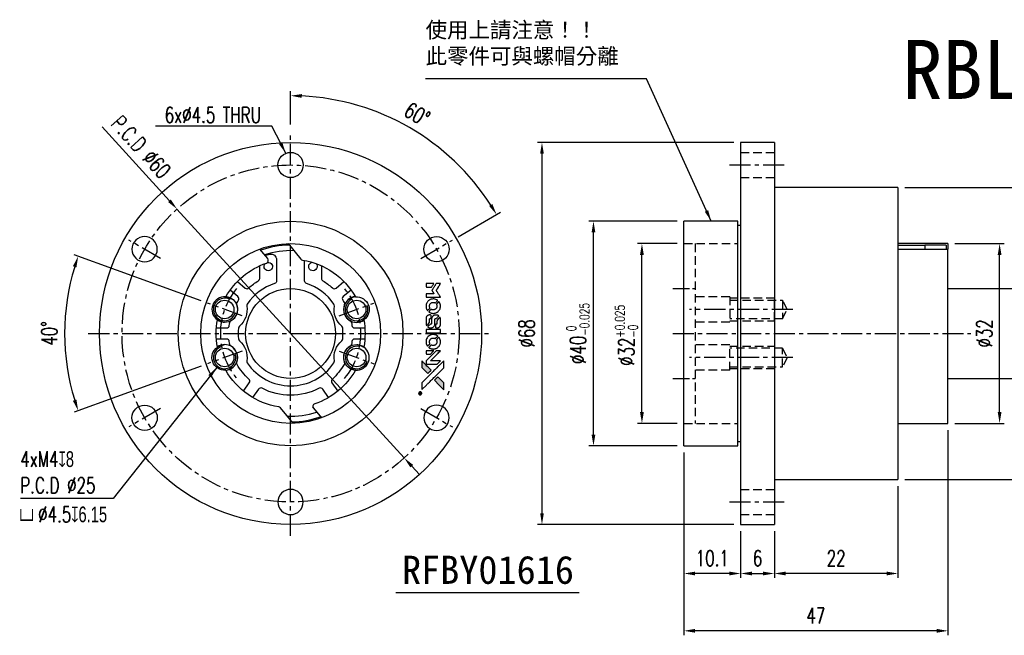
# Model space of a CAD drawing. Header units: millimetres. Extents: x -48 to 295, y -54 to 56.
# Tile 1 of 2: x -48 to 127, y -54 to 56. Entities that reach past the tile are written whole.
import ezdxf
from ezdxf.enums import TextEntityAlignment as Align

# ---------------------------------------------------------------- set-up
doc = ezdxf.new("R2010")
doc.units = ezdxf.units.MM
doc.linetypes.add('CENTER', pattern=[2, 1.25, -0.25, 0.25, -0.25])
doc.linetypes.add('DASHED', pattern=[0.75, 0.5, -0.25])
for name, color, linetype in [('CHA', 7, 'Continuous'), ('CL', 1, 'CENTER'), ('DIM', 4, 'Continuous'), ('HID', 2, 'DASHED'), ('OUT', 3, 'Continuous')]:
    doc.layers.add(name, color=color, linetype=linetype)
doc.styles.add('DIM-7', font='SIMPLEX.shx', dxfattribs={"width": 0.7, "bigfont": 'chineset.shx'})
doc.styles.add('T', font='kaiu.ttf')
doc.dimstyles.new('CNS', dxfattribs={"dimtxt": 3.5, "dimasz": 2.5, "dimexe": 1, "dimexo": 1.5, "dimgap": 0.09, "dimtad": 0, "dimdsep": 46, "dimtxsty": 'DIM-7', "dimcen": 0.09, "dimclrd": 1, "dimclre": 1, "dimclrt": 4, "dimadec": 0, "dimazin": 0, "dimtfac": 1, "dimtix": 1, "dimtmove": 2, "dimatfit": 3, "dimfxl": 1, "dimtvp": 0.971429, "dimtolj": 1, "dimarcsym": 0})

# ---------------------------------------------------------------- blocks, each defined once
blk = doc.blocks.new('*D0')
at = {"layer": 'DEFPOINTS', "color": 0}
for p in [(-20.22, 22.16), (20.22, -22.16)]:
    blk.add_point(p, dxfattribs=at)
at = {"layer": 'DIM', "color": 7, "lineweight": -2}
for p, q in [((-33.56, 36.77), (-21.57, 23.64)), ((20.22, -22.16), (-20.22, 22.16)), ((21.57, -23.64), (22.92, -25.11))]:
    blk.add_line(p, q, dxfattribs=at)
at = {"layer": 'DIM', "color": 7}
for points in [[(-21.32, 23.86), (-21.82, 23.41), (-20.22, 22.16)], [(21.82, -23.41), (21.32, -23.86), (20.22, -22.16)]]:
    blk.add_solid(points, dxfattribs=at)
at = {"layer": 'DIM', "color": 7, "insert": (-26.62, 33.21), "char_height": 2.8, "attachment_point": 5, "rotation": 312.3816, "style": 'DIM-7'}
blk.add_mtext('\\A1;P.C.D ∅60', dxfattribs=at)
blk = doc.blocks.new('*D1')
at = {"layer": 'DEFPOINTS', "color": 0}
for p in [(-14.8, 5.39), (-39.95, 4.67), (-8.62, 3.14), (-8.62, -3.14), (-14.8, -5.39)]:
    blk.add_point(p, dxfattribs=at)
at = {"layer": 'DIM', "color": 0, "lineweight": -2}
for p, q in [((-15.93, 5.8), (-38.55, 14.03)), ((-15.93, -5.8), (-38.55, -14.03))]:
    blk.add_line(p, q, dxfattribs=at)
blk.add_arc((0, 0), 40.22, 162.8491, 197.1509, dxfattribs=at)
at = {"layer": 'DIM', "color": 0}
for points in [[(-38.75, 11.97), (-38.12, 11.76), (-37.8, 13.76)], [(-38.12, -11.76), (-38.75, -11.97), (-37.8, -13.76)]]:
    blk.add_solid(points, dxfattribs=at)
at = {"layer": 'DIM', "color": 0, "insert": (-42.94, 0), "char_height": 2.8, "attachment_point": 5, "rotation": 90, "style": 'DIM-7'}
blk.add_mtext('\\A1;40°', dxfattribs=at)
blk = doc.blocks.new('*D2')
at = {"layer": 'DEFPOINTS', "color": 0}
for p in [(0, 36), (27.21, 32.43), (28.8, 16.62), (23.17, 13.38), (0, -36)]:
    blk.add_point(p, dxfattribs=at)
at = {"layer": 'DIM', "color": 0, "lineweight": -2}
for p, q in [((0, 37.2), (0, 43.13)), ((29.83, 17.22), (37.35, 21.57))]:
    blk.add_line(p, q, dxfattribs=at)
blk.add_arc((0, 0), 42.33, 32.7072, 87.2928, dxfattribs=at)
at = {"layer": 'DIM', "color": 0}
for points in [[(1.99, 41.95), (2.01, 42.62), (0, 42.33)], [(35.9, 23.05), (35.34, 22.7), (36.66, 21.17)]]:
    blk.add_solid(points, dxfattribs=at)
at = {"layer": 'DIM', "color": 0, "insert": (22.53, 39.02), "char_height": 2.8, "attachment_point": 5, "rotation": 330, "style": 'DIM-7'}
blk.add_mtext('\\A1;60°', dxfattribs=at)
blk = doc.blocks.new('*D3')
at = {"layer": 'DEFPOINTS', "color": 0}
for p in [(70, -20), (80.1, -34), (70, -42.73)]:
    blk.add_point(p, dxfattribs=at)
at = {"layer": 'DIM', "color": 0, "lineweight": -2}
for p, q in [((70, -21.2), (70, -43.53)), ((80.1, -35.2), (80.1, -43.53)), ((78.1, -42.73), (72, -42.73))]:
    blk.add_line(p, q, dxfattribs=at)
at = {"layer": 'DIM', "color": 0}
for points in [[(72, -42.4), (72, -43.07), (70, -42.73)], [(78.1, -42.4), (78.1, -43.07), (80.1, -42.73)]]:
    blk.add_solid(points, dxfattribs=at)
at = {"layer": 'DIM', "color": 0, "insert": (75.05, -40.01), "char_height": 2.8, "attachment_point": 5, "style": 'DIM-7'}
blk.add_mtext('\\A1;10.1', dxfattribs=at)
blk = doc.blocks.new('*D4')
at = {"layer": 'DEFPOINTS', "color": 0}
for p in [(62.53, 16), (70, 16), (70, -16)]:
    blk.add_point(p, dxfattribs=at)
at = {"layer": 'DIM', "color": 0, "lineweight": -2}
for p, q in [((68.8, 16), (61.73, 16)), ((62.53, -14), (62.53, 14)), ((68.8, -16), (61.73, -16))]:
    blk.add_line(p, q, dxfattribs=at)
at = {"layer": 'DIM', "color": 0}
for points in [[(62.19, 14), (62.86, 14), (62.53, 16)], [(62.19, -14), (62.86, -14), (62.53, -16)]]:
    blk.add_solid(points, dxfattribs=at)
at = {"layer": 'DIM', "color": 0, "insert": (59.77, -0.34), "char_height": 2.8, "attachment_point": 5, "rotation": 90, "style": 'DIM-7'}
blk.add_mtext('\\A1;%%C32{\\H1.68;\\S+0.025^ -0;}', dxfattribs=at)
blk = doc.blocks.new('*D5')
at = {"layer": 'DEFPOINTS', "color": 0}
for p in [(53.9, 20), (70, 20), (70, -20)]:
    blk.add_point(p, dxfattribs=at)
at = {"layer": 'DIM', "color": 0, "lineweight": -2}
for p, q in [((68.8, 20), (53.1, 20)), ((53.9, -18), (53.9, 18)), ((68.8, -20), (53.1, -20))]:
    blk.add_line(p, q, dxfattribs=at)
at = {"layer": 'DIM', "color": 0}
for points in [[(53.57, 18), (54.24, 18), (53.9, 20)], [(53.57, -18), (54.24, -18), (53.9, -20)]]:
    blk.add_solid(points, dxfattribs=at)
at = {"layer": 'DIM', "color": 0, "insert": (51.14, 0), "char_height": 2.8, "attachment_point": 5, "rotation": 90, "style": 'DIM-7'}
blk.add_mtext('\\A1;%%C40{\\H1.68;\\S 0^ -0.025;}', dxfattribs=at)
blk = doc.blocks.new('*D6')
at = {"layer": 'DEFPOINTS', "color": 0}
for p in [(80.1, 34), (44.74, -34), (80.1, -34)]:
    blk.add_point(p, dxfattribs=at)
at = {"layer": 'DIM', "color": 0, "lineweight": -2}
for p, q in [((78.9, 34), (43.94, 34)), ((44.74, 32), (44.74, -32)), ((78.9, -34), (43.94, -34))]:
    blk.add_line(p, q, dxfattribs=at)
at = {"layer": 'DIM', "color": 0}
for points in [[(44.41, 32), (45.07, 32), (44.74, 34)], [(44.41, -32), (45.07, -32), (44.74, -34)]]:
    blk.add_solid(points, dxfattribs=at)
at = {"layer": 'DIM', "color": 0, "insert": (42.02, 0), "char_height": 2.8, "attachment_point": 5, "rotation": 90, "style": 'DIM-7'}
blk.add_mtext('\\A1;%%C68', dxfattribs=at)
blk = doc.blocks.new('*D7')
at = {"layer": 'DEFPOINTS', "color": 0}
for p in [(80.1, -34), (86.1, -34), (86.1, -42.73)]:
    blk.add_point(p, dxfattribs=at)
at = {"layer": 'DIM', "color": 0, "lineweight": -2}
for p, q in [((80.1, -35.2), (80.1, -43.53)), ((86.1, -35.2), (86.1, -43.53)), ((82.1, -42.73), (84.1, -42.73))]:
    blk.add_line(p, q, dxfattribs=at)
at = {"layer": 'DIM', "color": 0}
for points in [[(82.1, -42.4), (82.1, -43.07), (80.1, -42.73)], [(84.1, -42.4), (84.1, -43.07), (86.1, -42.73)]]:
    blk.add_solid(points, dxfattribs=at)
at = {"layer": 'DIM', "color": 0, "insert": (83.1, -40.01), "char_height": 2.8, "attachment_point": 5, "style": 'DIM-7'}
blk.add_mtext('\\A1;6', dxfattribs=at)
blk = doc.blocks.new('*D8')
at = {"layer": 'DEFPOINTS', "color": 0}
for p in [(108.1, -26), (86.1, -34), (86.1, -42.73)]:
    blk.add_point(p, dxfattribs=at)
at = {"layer": 'DIM', "color": 0, "lineweight": -2}
for p, q in [((108.1, -27.2), (108.1, -43.53)), ((86.1, -35.2), (86.1, -43.53)), ((106.1, -42.73), (88.1, -42.73))]:
    blk.add_line(p, q, dxfattribs=at)
at = {"layer": 'DIM', "color": 0}
for points in [[(88.1, -42.4), (88.1, -43.07), (86.1, -42.73)], [(106.1, -42.4), (106.1, -43.07), (108.1, -42.73)]]:
    blk.add_solid(points, dxfattribs=at)
at = {"layer": 'DIM', "color": 0, "insert": (97.1, -40.01), "char_height": 2.8, "attachment_point": 5, "style": 'DIM-7'}
blk.add_mtext('\\A1;22', dxfattribs=at)
blk = doc.blocks.new('*D9')
at = {"layer": 'DEFPOINTS', "color": 0}
for p in [(117, -16), (70, -20), (70, -52.94)]:
    blk.add_point(p, dxfattribs=at)
at = {"layer": 'DIM', "color": 0, "lineweight": -2}
for p, q in [((117, -17.2), (117, -53.74)), ((70, -21.2), (70, -53.74)), ((115, -52.94), (72, -52.94))]:
    blk.add_line(p, q, dxfattribs=at)
at = {"layer": 'DIM', "color": 0}
for points in [[(72, -52.6), (72, -53.27), (70, -52.94)], [(115, -52.6), (115, -53.27), (117, -52.94)]]:
    blk.add_solid(points, dxfattribs=at)
at = {"layer": 'DIM', "color": 0, "insert": (93.5, -50.22), "char_height": 2.8, "attachment_point": 5, "style": 'DIM-7'}
blk.add_mtext('\\A1;47', dxfattribs=at)
blk = doc.blocks.new('*D10')
at = {"layer": 'DEFPOINTS', "color": 0}
for p in [(117, 16), (126.19, 16), (117, -16)]:
    blk.add_point(p, dxfattribs=at)
at = {"layer": 'DIM', "color": 0, "lineweight": -2}
for p, q in [((118.2, 16), (126.99, 16)), ((126.19, -14), (126.19, 14)), ((118.2, -16), (126.99, -16))]:
    blk.add_line(p, q, dxfattribs=at)
at = {"layer": 'DIM', "color": 0}
for points in [[(125.85, 14), (126.52, 14), (126.19, 16)], [(125.85, -14), (126.52, -14), (126.19, -16)]]:
    blk.add_solid(points, dxfattribs=at)
at = {"layer": 'DIM', "color": 0, "insert": (123.47, 0), "char_height": 2.8, "attachment_point": 5, "rotation": 90, "style": 'DIM-7'}
blk.add_mtext('\\A1;%%C32', dxfattribs=at)
blk = doc.blocks.new('*D11')
at = {"layer": 'DEFPOINTS', "color": 0}
for p in [(108.1, 26), (108.1, -26), (134.54, -26)]:
    blk.add_point(p, dxfattribs=at)
at = {"layer": 'DIM', "color": 0, "lineweight": -2}
for p, q in [((109.3, 26), (135.34, 26)), ((134.54, 24), (134.54, -24)), ((109.3, -26), (135.34, -26))]:
    blk.add_line(p, q, dxfattribs=at)
at = {"layer": 'DIM', "color": 0}
for points in [[(134.2, 24), (134.87, 24), (134.54, 26)], [(134.2, -24), (134.87, -24), (134.54, -26)]]:
    blk.add_solid(points, dxfattribs=at)
at = {"layer": 'DIM', "color": 0, "insert": (131.78, 0), "char_height": 2.8, "attachment_point": 5, "rotation": 90, "style": 'DIM-7'}
blk.add_mtext('\\A1;%%C52{\\H1.68;\\S 0^ -0.007;}', dxfattribs=at)
blk = doc.blocks.new('A$C4a83a9b0')
at = {"linetype": 'Continuous'}
h = blk.add_hatch(color=256, dxfattribs=at)
h.dxf.hatch_style = 1
h.paths.add_polyline_path([(3147, 747), (3045, 747), (2943, 747), (2856, 658, 0.000288), (2822, 624, 0.000479), (2794, 596, 0.000013), (2768, 570, 0.197177), (2768, 570, 0.197497), (2768, 569, 0.00004), (2783, 554, 0.000834), (2799, 538, 0.000506), (2818, 519), (2869, 468), (3008, 607)])
h.paths.add_polyline_path([(2670, 271), (2620, 321, 0.000476), (2601, 340, 0.000789), (2584, 357, 0.000035), (2569, 371, 0.19758), (2569, 372, 0.198396), (2569, 371, 0.000019), (2549, 351, 0.000582), (2526, 329, 0.000351), (2500, 303, 0.000108), (2389, 191, 0.000692), (2332, 134, 0.000077), (2294, 95, 0.197527), (2293, 94, 0.410182), (2294, 93, 0.000493), (2314, 93, 0.002424), (2343, 93, 0.000529), (2393, 93), (2493, 93), (2581, 182)])
for points in [[(0, 584), (0, 519), (18, 508, -0.000297), (29, 501, -0.000037), (52, 487, -0.000043), (80, 470, -0.000036), (111, 451, 0.000044), (140, 433, 0.000063), (166, 417, 0.000035), (188, 404, 0.0009), (194, 400), (203, 395), (214, 402, 0.001175), (221, 406, 0.000208), (233, 413, 0.000225), (247, 422, 0.000203), (262, 432, -0.000711), (276, 440, -0.001119), (288, 448, -0.000263), (299, 455, -0.04589), (300, 455, -0.519312), (301, 454, -0.001914), (302, 437, -0.003124), (302, 408, -0.000285), (302, 337), (302, 219), (343, 219, 0.001727), (373, 219, 0.025279), (383, 219, 0.073886), (390, 221, 0.07426), (395, 224, 0.03264), (396, 225, 0.01784), (398, 227, 0.017712), (399, 229, 0.026854), (400, 231), (403, 235), (403, 442), (403, 649), (401, 647, -0.004595), (399, 646, -0.00016), (393, 642, -0.000298), (385, 638, -0.000208), (377, 633, 0.000986), (352, 617, 0.00025), (312, 592, 0.000268), (270, 566, 0.000436), (234, 543, -0.002932), (222, 535, -0.004718), (212, 529, -0.001113), (203, 524, -0.227179), (202, 524, -0.045982), (201, 524, -0.000145), (188, 532, -0.000825), (175, 540, -0.000517), (159, 550, 0.000056), (104, 584, 0.000289), (74, 603, 0.000481), (51, 617, 0.000418), (28, 631), (0, 648)], [(646, 646, 0.024131), (627, 644, 0.022344), (609, 639, 0.021883), (590, 633, 0.020884), (572, 625, 0.010669), (562, 619, 0.010389), (552, 613, 0.010913), (543, 608, 0.022227), (536, 603), (534, 601), (566, 569, 0.002452), (579, 556, 0.003628), (590, 546, 0.001662), (600, 536, 0.070159), (602, 535, 0.047671), (604, 534, 0.018624), (607, 534, 0.017921), (610, 533, 0.018804), (613, 533, 0.018255), (617, 533, 0.041312), (620, 533, 0.037164), (623, 534, 0.012342), (627, 536, -0.015101), (638, 540, -0.035998), (646, 542, -0.033244), (655, 543, -0.011249), (669, 543, -0.004059), (679, 543, -0.019693), (685, 543, -0.027943), (690, 542, -0.014411), (696, 540, -0.033089), (711, 535, -0.033887), (724, 528, -0.034021), (737, 520, -0.033942), (748, 510, -0.02816), (758, 498, -0.035032), (766, 486, -0.035269), (772, 473, -0.029196), (777, 459, -0.037862), (780, 442, -0.043657), (780, 426, -0.043064), (778, 410, -0.035184), (772, 393, 0.033699), (770, 386, 0.052815), (769, 378, 0.059167), (769, 372, 0.058972), (771, 366, 0.059208), (774, 361, 0.021125), (780, 355, 0.008691), (790, 345, 0.000851), (814, 321, 0.001873), (826, 309, 0.013884), (832, 303, 0.022355), (836, 300, 0.341453), (837, 301, 0.073011), (841, 304, 0.004587), (848, 315, 0.00748), (855, 327, 0.016837), (860, 336, 0.028606), (870, 359, 0.031352), (877, 381, 0.031004), (881, 405, 0.0268), (882, 430, 0.026698), (881, 457, 0.03002), (877, 482, 0.030357), (869, 506, 0.028554), (859, 530, 0.062944), (830, 574, 0.062206), (790, 610, 0.062448), (743, 634, 0.064355), (692, 646, 0.017377), (682, 647, 0.008369), (669, 647, 0.008367), (656, 647, 0.01757)], [(953, 591, 0.023289), (946, 581, 0.026845), (941, 571, 0.026047), (937, 560, 0.019751), (933, 547, 0.013249), (932, 540, 0.025169), (931, 534, 0.016532), (931, 527, 0.002937), (931, 514, 0.003317), (931, 501, 0.011808), (931, 494, 0.01777), (931, 488, 0.021476), (932, 483, 0.04325), (939, 460, 0.045753), (950, 439, 0.04649), (965, 421, 0.047672), (982, 406, 0.025315), (989, 401, 0.015208), (998, 396, 0.01512), (1008, 392, 0.022488), (1017, 389, 0.027857), (1030, 385, 0.034138), (1043, 383, 0.014286), (1063, 383, 0.00124), (1113, 383, -0.00103), (1144, 382, -0.002552), (1166, 382, -0.001594), (1184, 382, -0.047676), (1188, 381, -0.085307), (1195, 378, -0.097789), (1201, 373, -0.085947), (1205, 366, -0.051339), (1207, 356, 0.014634), (1207, 352, 0.015028), (1208, 349, 0.014927), (1208, 346, 0.059415), (1209, 345, 0.070595), (1212, 341, 0.00028), (1247, 305, 0.000111), (1283, 268, 0.200239), (1285, 268, 0.268906), (1286, 268, 0.001866), (1291, 277, 0.007532), (1296, 286, 0.017818), (1299, 292, 0.013256), (1302, 299, 0.011636), (1304, 307, 0.011528), (1307, 315, 0.012303), (1309, 323, 0.0423), (1310, 335, 0.013657), (1311, 353, 0.013857), (1310, 371, 0.037428), (1308, 384, 0.014927), (1306, 393, 0.0122), (1303, 402, 0.012518), (1300, 410, 0.023062), (1297, 417, 0.065961), (1281, 441, 0.06055), (1258, 461, 0.059676), (1231, 475, 0.060497), (1202, 483, 0.025683), (1196, 483, 0.001528), (1177, 483, 0.002124), (1153, 483, 0.001173), (1123, 484, -0.000809), (1072, 484, -0.017164), (1057, 484, -0.063931), (1048, 486, -0.108429), (1043, 489, -0.052941), (1039, 493, -0.063675), (1037, 498, -0.050562), (1036, 503, -0.020337), (1035, 511, 0.009897), (1035, 515, 0.016482), (1034, 519, 0.019019), (1033, 522, 0.06043), (1033, 524, 0.076267), (1029, 529, 0.00054), (996, 562, 0.000307), (961, 596, 0.142594), (959, 597, 0.232419), (958, 597, 0.022995), (956, 596, 0.024627), (955, 594, 0.015407)], [(1047, 647, 0.018538), (1040, 646, 0.010695), (1032, 645, 0.01068), (1025, 643, 0.017678), (1018, 641, 0.013849), (1011, 638, 0.011814), (1004, 635, 0.004513), (997, 632, 0.290035), (996, 631, 0.196418), (996, 630, 0.000124), (1009, 618, 0.001477), (1022, 604, 0.000898), (1039, 587), (1082, 545), (1135, 544, -0.001471), (1175, 544, -0.028714), (1188, 543, -0.097073), (1195, 541, -0.084199), (1201, 536, -0.042698), (1204, 532, -0.053912), (1206, 528, -0.051004), (1207, 524, -0.032967), (1207, 518, 0.00807), (1207, 516, 0.003023), (1207, 512, 0.002994), (1207, 508, 0.003629), (1208, 504), (1208, 495), (1249, 495, 0.001618), (1269, 495, 0.005206), (1282, 495, 0.00535), (1291, 495, 0.060675), (1294, 496, 0.048484), (1296, 497, 0.02389), (1299, 498, 0.022812), (1301, 500, 0.02462), (1303, 502, 0.061781), (1307, 507, 0.080179), (1310, 512, 0.048561), (1311, 520, 0.010021), (1311, 534, 0.016602), (1310, 554, 0.031409), (1308, 569, 0.036474), (1305, 582, 0.03439), (1299, 595, 0.065928), (1285, 615, 0.069066), (1266, 631, 0.065697), (1243, 641, 0.051559), (1216, 646, 0.020904), (1202, 647, 0.000451), (1131, 647, 0.000419), (1060, 647, 0.022759)], [(1360, 433), (1361, 219), (1403, 219), (1445, 219), (1450, 222, 0.071429), (1454, 225, 0.054799), (1457, 229, 0.053585), (1460, 234, 0.060698), (1461, 239, 0.033975), (1462, 248, 0.000112), (1462, 357, 0.000726), (1462, 464, 0.001084), (1461, 557), (1461, 648), (1410, 648), (1360, 648)], [(1702, 646, 0.023681), (1684, 644, 0.022402), (1666, 639, 0.021929), (1649, 633, 0.020503), (1631, 625, 0.013745), (1621, 620, 0.009767), (1610, 614, 0.009658), (1601, 607, 0.027804), (1594, 602), (1592, 600), (1623, 569, 0.002053), (1638, 554, 0.006738), (1649, 544, 0.007826), (1656, 538, 0.063909), (1659, 535, 0.061532), (1665, 533, 0.068674), (1671, 533, 0.052072), (1678, 534, 0.019648), (1687, 537, -0.018366), (1698, 540, -0.0288), (1708, 542, -0.029061), (1718, 543, -0.019155), (1730, 543, -0.053809), (1755, 540, -0.058833), (1778, 531, -0.058566), (1799, 516, -0.052525), (1816, 498, -0.044733), (1826, 481, -0.040573), (1833, 463, -0.041123), (1837, 445, -0.04951), (1838, 427, -0.017369), (1837, 418, -0.024255), (1835, 411, -0.023787), (1833, 403, -0.015798), (1830, 395, 0.010631), (1828, 390, 0.033653), (1827, 386, 0.037806), (1827, 383, 0.016307), (1827, 378, 0.068179), (1828, 369, 0.095747), (1831, 362, 0.033418), (1840, 352, 0.002133), (1867, 325, 0.001452), (1883, 310, 0.012393), (1890, 304, 0.020479), (1894, 301, 0.344362), (1896, 301, 0.074287), (1899, 304, 0.005454), (1906, 316, 0.008391), (1914, 328, 0.017097), (1919, 338, 0.027375), (1928, 358, 0.02835), (1934, 379, 0.027723), (1938, 401, 0.023913), (1940, 425, 0.027047), (1939, 453, 0.031685), (1935, 479, 0.032425), (1928, 504, 0.031013), (1918, 528, 0.037914), (1901, 557, 0.040153), (1880, 583, 0.039834), (1855, 604, 0.036173), (1826, 623, 0.040752), (1798, 635, 0.035885), (1766, 644, 0.035491), (1734, 647, 0.037615)], [(1990, 585), (1990, 520), (2141, 369), (2292, 219), (2334, 219, 0.0008), (2360, 219, 0.010795), (2370, 219, 0.030495), (2376, 220, 0.080372), (2380, 221, 0.03816), (2383, 224, 0.041799), (2386, 226, 0.042486), (2389, 229, 0.042078), (2391, 233, 0.099276), (2392, 238, 0.003302), (2392, 259, 0.002586), (2392, 296, 0.000204), (2392, 393), (2392, 549), (2342, 599), (2292, 649), (2291, 499), (2291, 349), (2143, 498, 0.000253), (2086, 554, 0.000412), (2038, 603, 0.000041), (1995, 646, 0.041338), (1993, 648), (1990, 650)], [(2413, 624, -0.000056), (2473, 563, -0.000021), (2559, 478, -0.000021), (2652, 385, -0.000025), (2739, 297), (2943, 93), (3044, 93), (3145, 93), (3009, 230, 0.000274), (2943, 296, 0.000123), (2857, 383, 0.000121), (2766, 475, 0.000165), (2683, 557), (2494, 747), (2392, 747), (2291, 747)], [(2856, 658, 0.000288), (2822, 624, 0.000479), (2794, 596, 0.000013), (2768, 570, 0.197177), (2768, 570, 0.197497), (2768, 569, 0.00004), (2783, 554, 0.000836), (2799, 538, 0.000505), (2818, 519), (2869, 468), (3008, 607), (3147, 747), (3045, 747), (2943, 747)], [(0, 333), (0, 219), (42, 219, 0.000842), (68, 219, 0.010591), (78, 219, 0.028995), (84, 219, 0.069543), (87, 221, 0.051063), (91, 223, 0.039932), (95, 226, 0.039414), (98, 230, 0.045845), (100, 233, 0.094811), (101, 237, 0.007124), (101, 249, 0.004713), (101, 268, 0.000534), (101, 311), (101, 385), (91, 391, 0.000828), (60, 410, 0.000879), (31, 428, 0.000048), (1, 446, 0.137596), (0, 447, 0.413028), (0, 446, 0.000016), (0, 413, 0.000623), (0, 376, 0.000374)], [(494, 559, 0.064158), (468, 510, 0.06356), (455, 455, 0.064004), (456, 399, 0.066747), (471, 345, 0.04321), (489, 312, 0.044737), (513, 283, 0.044901), (541, 258, 0.044184), (573, 239, 0.026293), (598, 229, 0.033344), (621, 222, 0.033227), (646, 219, 0.025815), (673, 218, 0.023119), (698, 220, 0.031044), (721, 224, 0.031337), (743, 231, 0.024258), (766, 241, 0.015622), (774, 245, 0.008495), (784, 251, 0.008415), (793, 257, 0.020814), (799, 262), (802, 264), (772, 295, 0.002843), (748, 318, 0.033917), (739, 327, 0.087906), (732, 330, 0.073302), (723, 332, 0.022047), (719, 331, 0.026465), (715, 331, 0.022233), (711, 330, 0.009985), (706, 328, -0.039011), (686, 323, -0.044398), (666, 322, -0.045096), (647, 324, -0.04265), (628, 329, -0.071154), (601, 344, -0.068827), (579, 365, -0.068713), (564, 392, -0.070507), (557, 422, -0.028605), (557, 435, -0.031418), (558, 447, -0.031044), (560, 460, -0.02668), (564, 472, 0.038913), (567, 479, 0.043732), (568, 487, 0.047754), (567, 494, 0.075756), (566, 499, 0.07294), (564, 502, 0.003456), (556, 510, 0.005023), (546, 521, 0.002422), (532, 535, 0.000819), (520, 547, 0.001349), (510, 557, 0.0001), (500, 566, 0.205335), (500, 567, 0.219821), (500, 566, 0.002494), (498, 564, 0.007089), (496, 562, 0.004494)], [(947, 370, 0.065483), (942, 367, 0.053271), (938, 363, 0.052018), (934, 359, 0.0556), (931, 353, 0.036839), (930, 350, 0.026922), (930, 346, 0.016905), (930, 340, 0.004317), (930, 332, 0.016369), (930, 313, 0.029936), (932, 298, 0.03418), (936, 285, 0.031327), (941, 272, 0.046935), (951, 256, 0.054053), (963, 243, 0.053701), (977, 233, 0.045364), (995, 225, 0.032479), (1010, 221, 0.03386), (1025, 219, 0.013578), (1050, 219, 0.001155), (1113, 219, 0.000413), (1166, 219, 0.005008), (1187, 219, 0.013199), (1199, 220, 0.033956), (1207, 221, 0.013909), (1216, 223, 0.010864), (1225, 226, 0.010938), (1234, 229, 0.028702), (1239, 232), (1244, 234), (1201, 278), (1158, 322), (1107, 322, -0.001504), (1085, 322, -0.00328), (1069, 322, -0.001901), (1056, 322, -0.061333), (1053, 323, -0.063621), (1048, 324, -0.048633), (1044, 327, -0.046769), (1040, 331, -0.047961), (1038, 336, -0.02678), (1036, 340, -0.050957), (1035, 343, -0.029398), (1035, 347, -0.00401), (1034, 357), (1034, 372), (993, 372, 0.001061), (969, 371, 0.009147), (958, 371, 0.020721), (952, 371, 0.051619)], [(1552, 559, 0.018008), (1546, 550, 0.009842), (1539, 538, 0.009807), (1532, 526, 0.015716), (1527, 515, 0.048467), (1515, 477, 0.045841), (1511, 436, 0.046006), (1513, 395, 0.049638), (1524, 357, 0.064819), (1550, 307, 0.06695), (1588, 266, 0.066691), (1636, 236, 0.063505), (1691, 220, 0.03135), (1705, 218, 0.010439), (1725, 218, 0.010391), (1746, 218, 0.032408), (1759, 220, 0.015696), (1776, 223, 0.018095), (1791, 227, 0.018551), (1805, 233, 0.018352), (1820, 239, 0.015568), (1829, 244, 0.009832), (1839, 250, 0.009795), (1849, 257, 0.023727), (1856, 262), (1859, 264), (1828, 295, 0.001528), (1811, 313, 0.010022), (1802, 322, 0.019586), (1796, 326, 0.061865), (1792, 329, 0.055054), (1785, 331, 0.061607), (1778, 332, 0.048725), (1771, 331, 0.020221), (1761, 328, -0.017722), (1750, 325, -0.02685), (1740, 323, -0.02759), (1730, 322, -0.020233), (1719, 322, -0.04793), (1699, 325, -0.048386), (1679, 332, -0.047866), (1661, 342, -0.044964), (1645, 356, -0.04333), (1631, 373, -0.050921), (1622, 391, -0.051473), (1616, 411, -0.0459), (1614, 432, -0.019014), (1614, 442, -0.024114), (1616, 451, -0.025081), (1618, 460, -0.023892), (1620, 469, 0.008624), (1623, 475, 0.026486), (1624, 480, 0.035074), (1625, 484, 0.02756), (1625, 489, 0.087163), (1624, 496, 0.073291), (1620, 503, 0.028074), (1611, 512, 0.002594), (1589, 535), (1557, 567)], [(1990, 332), (1990, 218), (2032, 219), (2075, 219), (2080, 222, 0.03146), (2082, 224, 0.026444), (2084, 226, 0.026444), (2086, 228, 0.031457), (2087, 230), (2091, 235), (2091, 291), (2091, 347), (2041, 396, 0.000745), (2022, 415, 0.001228), (2006, 431, 0.000087), (1991, 445, 0.195134), (1991, 446, 0.412117), (1990, 445, 0.000048), (1990, 412, 0.00109), (1990, 376, 0.000653)], [(2500, 303, 0.000108), (2389, 191, 0.000692), (2332, 134, 0.000077), (2294, 95, 0.197527), (2293, 94, 0.410182), (2294, 93, 0.000493), (2314, 93, 0.002424), (2343, 93, 0.000529), (2393, 93), (2493, 93), (2581, 182), (2670, 271), (2620, 321, 0.000476), (2601, 340, 0.000789), (2584, 357, 0.000035), (2569, 371, 0.19758), (2569, 372, 0.198396), (2569, 371, 0.000019), (2549, 351, 0.000582), (2526, 329, 0.000351)], [(3243, 89, 0.082374), (3230, 83, 0.083404), (3220, 73, 0.082663), (3213, 60, 0.07897), (3211, 46, 0.084941), (3214, 30, 0.08953), (3222, 16, 0.090743), (3234, 6, 0.090193), (3249, 1, 0.10067), (3266, 1, 0.099454), (3281, 9, 0.097736), (3293, 22, 0.09365), (3299, 38, 0.07584), (3299, 51, 0.068415), (3296, 64, 0.068328), (3289, 75, 0.075277), (3279, 83, 0.059367), (3271, 88, 0.048986), (3262, 90, 0.048519), (3252, 90, 0.055347)], [(3237, 45), (3237, 20), (3240, 20), (3243, 20), (3243, 30), (3244, 41), (3250, 41), (3256, 42), (3260, 35, -0.003356), (3262, 32, -0.002757), (3264, 29, -0.002784), (3266, 26, -0.007382), (3267, 24, 0.019487), (3269, 21, 0.098302), (3270, 20, 0.116932), (3271, 20, 0.032798), (3273, 20), (3277, 20), (3274, 24, 0.005748), (3273, 27, 0.002522), (3271, 30, 0.002495), (3269, 33, 0.00334), (3267, 36), (3263, 42), (3267, 44, 0.066516), (3270, 46, 0.085926), (3272, 49, 0.082934), (3274, 53, 0.05747), (3274, 57, 0.023576), (3273, 60, 0.043538), (3273, 62, 0.050891), (3272, 64, 0.049897), (3271, 65, 0.067884), (3268, 68, 0.077412), (3264, 70, 0.049266), (3258, 70, 0.012208), (3250, 71), (3237, 71)], [(3264, 62, -0.120545), (3266, 60, -0.09136), (3267, 57, -0.087576), (3267, 53, -0.098026), (3265, 50, -0.079907), (3264, 49, -0.087697), (3262, 48, -0.041371), (3259, 48, -0.005557), (3253, 48), (3243, 47), (3243, 56), (3243, 65), (3252, 65, -0.007471), (3258, 64, -0.035301), (3261, 64, -0.060486), (3263, 64, -0.063546)]]:
    blk.add_lwpolyline(points, format="xyb", close=True)
blk = doc.blocks.new('A$C9323e3cd')
at = {"xscale": 0.006, "yscale": 0.006, "zscale": 0.006, "rotation": 90}
blk.add_blockref('A$C4a83a9b0', (4.48, 0), dxfattribs=at)

msp = doc.modelspace()

# ---------------------------------------------------------------- linework, layer by layer
at = {"layer": 'CL', "color": 7, "ltscale": 3}
for p, q in [((0, -36), (0, 36)), ((78.1, 30), (88.1, 30)), ((-23.166, 13.375), (-28.795, 16.625)), ((23.166, 13.375), (28.795, 16.625)), ((-8.623, 3.139), (-14.8, 5.387)), ((8.623, 3.139), (14.8, 5.387)), ((89.375, 4.275), (71, 4.275)), ((-36, 0), (36, 0)), ((68, 0), (121.083, 0)), ((-8.623, -3.139), (-14.8, -5.387)), ((8.623, -3.139), (14.8, -5.387)), ((89.375, -4.275), (71, -4.275)), ((-23.166, -13.375), (-28.795, -16.625)), ((23.166, -13.375), (28.795, -16.625)), ((78.1, -30), (88.1, -30))]:
    msp.add_line(p, q, dxfattribs=at)
msp.add_circle((0, 0), 30, dxfattribs=at)
for start, end in [(140.27532, 219.72468), (320.27532, 39.72468)]:
    msp.add_arc((0, 0), 12.5, start, end, dxfattribs=at)
at = {"layer": 'DIM', "color": 7}
msp.add_line((18.742, -46.088), (51.365, -46.088), dxfattribs=at)
for centre, start, end in [((-11.746, 4.275), 65.41143, 340), ((11.746, 4.275), 114.58857, 20), ((-11.746, -4.275), 105.41143, 20), ((11.746, -4.275), 75, 340)]:
    msp.add_arc(centre, 2, start, end, dxfattribs=at)
at = {"layer": 'HID', "color": 7, "ltscale": 3}
for p, q in [((80.1, 32.25), (86.1, 32.25)), ((80.1, 27.75), (86.1, 27.75)), ((70, 16), (79.6, 16)), ((72, 16), (72, -16)), ((78.15, 6.525), (72, 6.525)), ((78.15, 6.525), (78.15, 2.025)), ((86.15, 6.275), (78.15, 6.275)), ((78.15, 5.925), (87.55, 5.925)), ((86.15, 2.275), (86.15, 6.275)), ((87.55, 5.925), (87.55, 2.625)), ((88.375, 4.275), (87.55, 5.925)), ((87.55, 2.625), (88.375, 4.275)), ((78.15, 2.025), (72, 2.025)), ((87.55, 2.625), (78.15, 2.625)), ((78.15, 2.275), (86.15, 2.275)), ((78.15, -2.025), (72, -2.025)), ((78.15, -6.525), (78.15, -2.025)), ((78.15, -2.275), (86.15, -2.275)), ((87.55, -2.625), (78.15, -2.625)), ((86.15, -2.275), (86.15, -6.275)), ((87.55, -5.925), (87.55, -2.625)), ((87.55, -2.625), (88.375, -4.275)), ((88.375, -4.275), (87.55, -5.925)), ((78.15, -6.525), (72, -6.525)), ((78.15, -5.925), (87.55, -5.925)), ((86.15, -6.275), (78.15, -6.275)), ((70, -16), (79.6, -16)), ((80.1, -27.75), (86.1, -27.75)), ((80.1, -32.25), (86.1, -32.25))]:
    msp.add_line(p, q, dxfattribs=at)
at = {"layer": 'HID', "color": 7, "ltscale": 2}
for p, q in [((70, 8), (72, 8)), ((70, -8), (72, -8))]:
    msp.add_line(p, q, dxfattribs=at)
at = {"layer": 'OUT', "color": 7}
for p, q in [((86.1, 34), (80.1, 34)), ((80.1, 34), (80.1, 0)), ((86.1, 34), (86.1, 0)), ((108.1, 26), (86.1, 26)), ((108.1, 26), (108.1, 0)), ((79.6, 20), (70, 20)), ((70, -20), (70, 20)), ((79.6, 0), (79.6, 20)), ((80.1, 19.25), (79.6, 19.25)), ((-0.438, 15.994), (1.815, 13.255)), ((117, 16), (108.1, 16)), ((117, 15.994), (108.1, 15.994)), ((117, 16), (117, 15.994)), ((117, 15.994), (117, 15.034)), ((-4.07, 13.326), (-5.475, 15.034)), ((108.1, 15.748), (112.85, 15.748)), ((108.1, 15.034), (117, 15.034)), ((116.7, 15.748), (112.85, 15.748)), ((112.85, 15.748), (112.85, 15.034)), ((112.85, 15.748), (112.85, 15.034)), ((116.7, 15.748), (116.7, 15.034)), ((117, -16), (117, 15.034)), ((-2.5, 13.142), (-2.5, 9.354)), ((2.5, 9.354), (2.5, 13.012)), ((-5.5, 9.811), (-5.5, 12.055)), ((5.5, 12.055), (5.5, 9.811)), ((-9.478, 9.259), (-8.091, 8.095)), ((8.091, 8.095), (9.478, 9.259)), ((-9.377, 6.563), (-10.764, 7.727)), ((10.764, 7.727), (9.377, 6.563)), ((68, 8), (70, 8)), ((117, 8), (152.636, 8)), ((-13.212, 1), (-11.402, 1)), ((11.402, 1), (13.212, 1)), ((79.6, -20), (79.6, 0)), ((80.1, 0), (80.1, -34)), ((86.1, 0), (86.1, -34)), ((108.1, 0), (108.1, -26)), ((-11.402, -1), (-13.212, -1)), ((13.212, -1), (11.402, -1)), ((68, -8), (70, -8)), ((117, -8), (152.636, -8)), ((-8.397, -10.249), (-7.359, -8.766)), ((-5.721, -9.913), (-6.759, -11.396)), ((6.759, -11.396), (5.721, -9.913)), ((7.359, -8.766), (8.397, -10.249)), ((0.438, -15.994), (-1.815, -13.255)), ((3.909, -13.13), (4.07, -13.326)), ((4.07, -13.326), (5.475, -15.034)), ((108.1, -16), (117, -16)), ((79.6, -19.25), (80.1, -19.25)), ((70, -20), (79.6, -20)), ((86.1, -26), (108.1, -26)), ((80.1, -34), (86.1, -34))]:
    msp.add_line(p, q, dxfattribs=at)
for centre, radius in [((0, 0), 34), ((0, 30), 2.25), ((0, 0), 20), ((0, 0), 16), ((25.981, 15), 2.25), ((0, 0), 8), ((-11.746, 4.275), 1.65), ((11.746, 4.275), 1.65), ((-11.746, -4.275), 1.65), ((11.746, -4.275), 1.65), ((-25.981, -15), 2.25)]:
    msp.add_circle(centre, radius, dxfattribs=at)
at = {"layer": 'OUT', "color": 7, "extrusion": (0, 0, -1)}
for centre in [(25.981, 15), (-25.981, -15), (0, -30)]:
    msp.add_circle(centre, 2.25, dxfattribs=at)
at = {"layer": 'OUT', "color": 7}
for centre, radius, start, end in [((0, 0), 15.75, 90.8589, 109.69053), ((0, 0), 14.75, 87.68853, 108.28964), ((-4.456, 13.008), 0.5, 288.91022, 39.4398), ((2.201, 13.573), 0.5, 219.4398, 260.78954), ((0, 0), 9.323, 107.78232, 145.75191), ((-6, 9.811), 0.5, 301.44898, 360), ((0, 0), 9.323, 34.24809, 72.21768), ((6, 9.811), 0.5, 180, 238.55102), ((-7.77, 8.478), 0.5, 230, 312.50528), ((7.77, 8.478), 0.5, 227.49472, 310), ((-11.746, 4.275), 2.25, 84.67485, 235.32515), ((0, 0), 12, 149.48245, 149.72351), ((-9.698, 6.18), 0.5, 327.49472, 50), ((9.698, 6.18), 0.5, 130, 212.50528), ((11.746, 4.275), 2.3, 95.88685, 304.11316), ((0, 0), 12, 30.27649, 30.51776), ((11.746, 4.275), 2.25, 95.32564, 120.26364), ((-11.718, 4.285), 2.3, 299.58046, 20.24928), ((-7.293, 4.965), 0.5, 145.75191, 188.74692), ((7.293, 4.965), 0.5, 351.25308, 34.24809), ((11.718, 4.285), 2.3, 159.75072, 240.41954), ((0, 0), 12, 170.27649, 170.51745), ((0, 0), 12, 9.48255, 9.72351), ((11.746, 4.275), 2.25, 279.73636, 304.67436), ((-11.402, 1.5), 0.5, 270, 352.50528), ((0, 0), 9.323, 174.07783, 185.92217), ((-8.776, 0.91), 0.5, 131.08281, 174.07783), ((8.776, 0.91), 0.5, 5.92217, 48.91719), ((0, 0), 9.323, 354.07783, 5.92217), ((11.402, 1.5), 0.5, 187.49472, 270), ((-11.402, -1.5), 0.5, 7.49472, 90), ((-8.776, -0.91), 0.5, 185.92217, 228.91719), ((8.776, -0.91), 0.5, 311.08281, 354.07783), ((11.402, -1.5), 0.5, 90, 172.50528), ((-11.746, -4.275), 2.3, 275.88685, 124.11316), ((-11.746, -4.275), 2.25, 99.73636, 124.67436), ((0, 0), 12, 189.48255, 189.72351), ((-11.718, -4.285), 2.3, 339.75072, 60.41954), ((11.718, -4.285), 2.3, 119.58046, 200.24928), ((11.746, -4.275), 2.25, 264.67485, 55.32515), ((0, 0), 12, 350.27649, 350.51745), ((-7.293, -4.965), 0.5, 171.25308, 214.24809), ((0, 0), 9.323, 214.24809, 325.75191), ((7.293, -4.965), 0.5, 325.75191, 8.74692), ((-11.746, -4.275), 2.25, 275.32564, 300.26364), ((0, 0), 12, 210.27649, 210.51776), ((0, 0), 12, 329.48245, 329.72351), ((-7.769, -8.479), 0.5, 325, 47.50528), ((7.769, -8.479), 0.5, 132.49472, 215), ((-5.311, -10.2), 0.5, 62.49472, 145), ((5.311, -10.2), 0.5, 35, 117.50528), ((-2.201, -13.573), 0.5, 39.4398, 80.78954), ((0, 0), 14.75, 267.68853, 288.28964), ((0, 0), 13.7, 286.58065, 286.83347), ((4.456, -13.008), 0.5, 108.91022, 219.4398), ((0, 0), 15.75, 270.8589, 289.69053)]:
    msp.add_arc(centre, radius, start, end, dxfattribs=at)
at = {"layer": 'OUT', "color": 7, "extrusion": (0, 0, -1)}
for centre, radius, start, end in [((0, 0), 14.6, 71.93835, 75.08695), ((3.5, 13.142), 1, 75.08695, 180), ((0, 0), 13.25, 29.45494, 71.08978), ((3.972, 11.925), 0.75, 80.74129, 0), ((3.972, 11.925), 0.75, 0, 46.17566), ((0, 0), 13.25, 99.21046, 150.54506), ((-3.972, 11.925), 0.75, 0, 83.01372), ((-3.972, 11.925), 0.75, 133.83003, 0), ((0, 0), 11, 47.49472, 58.55102), ((3, 9.354), 0.5, 180, 252.21768), ((-3, 9.354), 0.5, 287.78232, 360), ((0, 0), 11, 121.44898, 132.50528), ((11.746, 4.275), 2.3, 95.88685, 304.11316), ((11.746, 4.275), 2.25, 95.32564, 120.26364), ((0, 0), 12.3, 30.36974, 30.60317), ((9.091, 5.254), 0.5, 339.75072, 30.02344), ((0, 0), 11, 30.02344, 32.50528), ((0, 0), 11, 147.49472, 149.97656), ((-9.091, 5.254), 0.5, 149.97656, 200.24928), ((0, 0), 12.3, 149.39698, 149.63026), ((-11.746, 4.275), 2.25, 84.67485, 235.32515), ((11.718, 4.285), 3.977, 171.25308, 228.91719), ((-11.718, 4.285), 3.977, 311.08281, 8.74692), ((0, 0), 13.25, 349.45494, 10.54506), ((11.746, 4.275), 2.25, 279.73636, 304.67436), ((0, 0), 12.3, 9.39733, 9.63026), ((0, 0), 11, 7.49472, 10.14682), ((10.336, 1.85), 0.5, 10.14682, 60.41954), ((-10.336, 1.85), 0.5, 119.58046, 169.85318), ((0, 0), 11, 169.85318, 172.50528), ((0, 0), 12.3, 170.36974, 170.60267), ((0, 0), 13.25, 169.45494, 190.54506), ((0, 0), 11, 349.85318, 352.50528), ((11.718, -4.285), 3.977, 131.08281, 188.74692), ((-11.718, -4.285), 3.977, 351.25308, 48.91719), ((0, 0), 11, 187.49472, 190.14682), ((11.746, -4.275), 2.25, 264.67485, 55.32515), ((0, 0), 12.3, 350.36974, 350.60267), ((10.336, -1.85), 0.5, 299.58046, 349.85318), ((-11.746, -4.275), 2.3, 275.88685, 124.11316), ((-10.336, -1.85), 0.5, 190.14682, 240.41954), ((0, 0), 12.3, 189.39733, 189.63026), ((-11.746, -4.275), 2.25, 99.73636, 124.67436), ((9.091, -5.254), 0.5, 329.97656, 20.24928), ((-9.091, -5.254), 0.5, 159.75072, 210.02344), ((0, 0), 13.25, 279.21046, 330.54506), ((0, 0), 12.3, 329.39698, 329.63026), ((0, 0), 11, 312.49472, 329.97656), ((0, 0), 13.25, 209.45494, 251.08978), ((0, 0), 11, 210.02344, 227.50528), ((0, 0), 12.3, 210.36974, 210.60317), ((-11.746, -4.275), 2.25, 275.32564, 300.26364), ((0, 0), 11, 242.49472, 297.50528)]:
    msp.add_arc(centre, radius, start, end, dxfattribs=at)
at = {"layer": 'OUT', "color": 7}
for points in [[(-10.363, 6.05), (-10.443, 6.112), (-10.526, 6.168), (-10.612, 6.219)], [(10.363, 6.05), (10.443, 6.112), (10.526, 6.168), (10.612, 6.219)], [(-12.127, 2.058), (-12.028, 2.041), (-11.928, 2.03), (-11.828, 2.027)], [(12.127, 2.058), (12.028, 2.041), (11.928, 2.03), (11.828, 2.027)], [(-12.127, -2.058), (-12.028, -2.041), (-11.928, -2.03), (-11.828, -2.027)], [(12.127, -2.058), (12.028, -2.041), (11.928, -2.03), (11.828, -2.027)], [(-10.363, -6.05), (-10.443, -6.112), (-10.526, -6.168), (-10.612, -6.219)], [(10.363, -6.05), (10.443, -6.112), (10.526, -6.168), (10.612, -6.219)]]:
    msp.add_open_spline(points, degree=3, dxfattribs=at)

# ---------------------------------------------------------------- block references
at = {"layer": 'CHA', "color": 7, "rotation": 180}
msp.add_blockref('A$C9323e3cd', (27.271, 8.875), dxfattribs=at)

# ---------------------------------------------------------------- texts
at = {"layer": 'CHA', "color": 7, "style": 'T'}
for s, height, p in [('RBLY01616', 10.5, (141.033, 46.927)), ('RFBY01616', 5, (35.124, -42.114))]:
    msp.add_text(s, height=height, dxfattribs=at).set_placement(p, align=Align.MIDDLE)
at = {"layer": 'DIM', "color": 7, "char_height": 2.8, "style": 'DIM-7'}
for s, insert, attachment_point in [('{\\fPMingLiU|b0|i0|c136|p18;\\W1;使用上請注意！！\\P此零件可與螺帽分離}', (24.023, 55.451), 1), ('6x%%C4.5 {\\A1;THRU}', (-5.26, 37.514), 9), ('4xM4{\\Fgdt|c136;x8\\P}P.C.D %%C25', (-48.094, -20.966), 1), ('{\\Fgdt|c136;v }%%C4.5{\\Fgdt|c136;x6.15}', (-48.265, -30.806), 1)]:
    msp.add_mtext(s, dxfattribs=dict(at, insert=insert, attachment_point=attachment_point))

# ---------------------------------------------------------------- dimensions: what is measured, and where the dimension line sits
at = {"layer": 'DIM', "color": 7}
for base, line1, line2, picture, middle in [((27.211, 32.428), ((0, -36), (0, 36)), ((23.166, 13.375), (28.795, 16.625)), '*D2', (22.526, 39.016)), ((-39.952, 4.67), ((-8.623, -3.139), (-14.8, -5.387)), ((-8.623, 3.139), (-14.8, 5.387)), '*D1', (-42.944, 0))]:
    dim = msp.add_angular_dim_2l(base=base, line1=line1, line2=line2, dimstyle='CNS', override={"dimscale": 0.8, "dimclrd": 0, "dimclre": 0, "dimclrt": 0}, dxfattribs=at)
    dim.commit()
    dim.dimension.update_dxf_attribs({"geometry": picture, "text_midpoint": middle})
dim = msp.add_diameter_dim_2p(p1=(20.222, -22.16), p2=(-20.222, 22.16), text='P.C.D <>', dimstyle='CNS', override={"dimscale": 0.8, "dimclrd": 7, "dimclre": 7, "dimclrt": 7, "dimtmove": 0}, dxfattribs=at)
dim.commit()
dim.dimension.update_dxf_attribs({"geometry": '*D0', "text_midpoint": (-28.632, 31.376), "dimtype": 163})
for base, p1, p2, override, picture, middle in [((44.741, -34), (80.1, 34), (80.1, -34), {"dimscale": 0.8, "dimclrd": 0, "dimclre": 0, "dimclrt": 0}, '*D6', (42.021, 0)), ((134.535, -26), (108.1, 26), (108.1, -26), {"dimscale": 0.8, "dimgap": 1, "dimtad": 1, "dimclrd": 0, "dimclre": 0, "dimclrt": 0, "dimtol": 1, "dimtm": 0.007, "dimtfac": 0.6, "dimtdec": 3, "dimtmove": 1}, '*D11', (131.775, 0)), ((53.904, 20), (70, -20), (70, 20), {"dimscale": 0.8, "dimgap": 1, "dimtad": 1, "dimclrd": 0, "dimclre": 0, "dimclrt": 0, "dimtol": 1, "dimtm": 0.025, "dimtfac": 0.6, "dimtdec": 3, "dimtmove": 1}, '*D5', (51.144, 0)), ((126.187, 16), (117, -16), (117, 16), {"dimscale": 0.8, "dimclrd": 0, "dimclre": 0, "dimclrt": 0}, '*D10', (123.467, 0))]:
    dim = msp.add_linear_dim(base=base, p1=p1, p2=p2, angle=90, text='%%C<>', dimstyle='CNS', override=override, dxfattribs=at)
    dim.commit()
    dim.dimension.update_dxf_attribs({"geometry": picture, "text_midpoint": middle})
dim = msp.add_linear_dim(base=(62.528, 16), p1=(70, -16), p2=(70, 16), angle=90, text='%%C<>', dimstyle='CNS', override={"dimscale": 0.8, "dimgap": 1, "dimtad": 1, "dimse1": 0, "dimsd1": 0, "dimclrd": 0, "dimclre": 0, "dimclrt": 0, "dimtol": 1, "dimtp": 0.025, "dimtm": 1e-09, "dimtfac": 0.6, "dimtdec": 3, "dimtmove": 0}, dxfattribs=at)
dim.commit()
dim.dimension.update_dxf_attribs({"geometry": '*D4', "text_midpoint": (62.528, -0.344), "dimtype": 160})
for base, p1, p2, picture, middle in [((70, -52.938), (117, -16), (70, -20), '*D9', (93.5, -50.218)), ((70, -42.733), (80.1, -34), (70, -20), '*D3', (75.05, -40.013)), ((86.1, -42.733), (108.1, -26), (86.1, -34), '*D8', (97.1, -40.013)), ((86.1, -42.733), (80.1, -34), (86.1, -34), '*D7', (83.1, -40.013))]:
    dim = msp.add_linear_dim(base=base, p1=p1, p2=p2, dimstyle='CNS', override={"dimscale": 0.8, "dimclrd": 0, "dimclre": 0, "dimclrt": 0}, dxfattribs=at)
    dim.commit()
    dim.dimension.update_dxf_attribs({"geometry": picture, "text_midpoint": middle})

# ---------------------------------------------------------------- leaders
at = {"layer": 'DIM', "color": 7, "annotation_type": 0, "has_hookline": 1, "hookline_direction": 1}
for points, text_width in [([(74.85, 20), (63.37, 45.314), (61.37, 45.314)], 37.275), ([(-0.864, 32.077), (-3.322, 36.919), (-5.322, 36.919)], 18.667), ([(-13.14, -6.042), (-31.556, -29.388), (-33.556, -29.388)], 14.467)]:
    msp.add_leader(points, dimstyle='CNS', override={"dimscale": 0.8, "dimgap": 0.09, "dimtad": 1, "dimclrd": 0, "dimclre": 4}, dxfattribs=dict(at, text_width=text_width))

doc.saveas('drawing.dxf')
